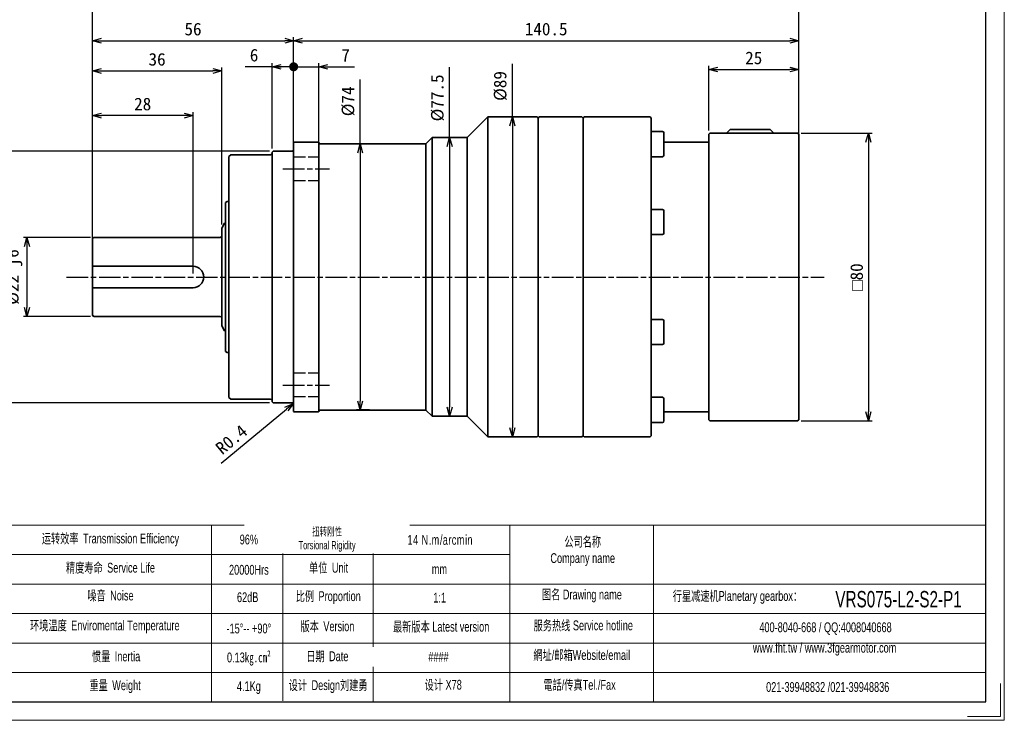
# Model space of a CAD drawing. Header units: millimetres. Extents: x 107 to 537, y 73 to 378.
# Tile 2 of 3: x 263 to 537, y 73 to 268. Entities that reach past the tile are written whole.
import ezdxf

# ---------------------------------------------------------------- set-up
doc = ezdxf.new("R2010")
doc.units = ezdxf.units.MM
doc.linetypes.add('AM_ISO02W050x2', pattern=[3.75, 3, -0.75])
doc.linetypes.add('AM_ISO08W050x2', pattern=[9, 6, -0.75, 1.5, -0.75])
for name, color, linetype, lineweight in [('AM_1', 131, 'Continuous', 35), ('AM_3', 6, 'AM_ISO02W050x2', 25), ('AM_5', 3, 'Continuous', 25), ('AM_7', 4, 'AM_ISO08W050x2', 25), ('SLD-0', 7, 'Continuous', 18), ('图框_外框线', 7, 'Continuous', 18)]:
    doc.layers.add(name, color=color, linetype=linetype, lineweight=lineweight)
doc.styles.add('标准', font='arial.ttf', dxfattribs={"width": 0.667})
doc.dimstyles.new('AM_JIS$0', dxfattribs={"dimtxt": 3.5, "dimasz": 2.5, "dimexe": 1, "dimexo": 1, "dimgap": 1.5, "dimtad": 3, "dimdec": 3, "dimdsep": 46, "dimtxsty": 'Standard', "dimblk": 'OPEN30', "dimcen": 0, "dimclrd": 256, "dimclre": 256, "dimclrt": 2, "dimadec": 3, "dimazin": 2, "dimtp": 0.1, "dimtm": 0.1, "dimtfac": 0.71, "dimtdec": 3, "dimtmove": 0, "dimatfit": 3, "dimldrblk": 'OPEN30', "dimfxl": 1, "dimlwd": -1, "dimlwe": -1, "dimarcsym": 1})
doc.dimstyles.new('AM_JIS$4', dxfattribs={"dimtxt": 3.5, "dimasz": 2.5, "dimexe": 1, "dimexo": 1, "dimgap": 1.5, "dimtad": 3, "dimdec": 3, "dimdsep": 46, "dimtxsty": 'Standard', "dimblk": 'OPEN30', "dimcen": 0, "dimclrd": 256, "dimclre": 256, "dimclrt": 2, "dimadec": 3, "dimazin": 2, "dimtp": 0.1, "dimtm": 0.1, "dimtfac": 0.71, "dimtdec": 3, "dimtmove": 0, "dimatfit": 3, "dimldrblk": 'OPEN30', "dimfxl": 1, "dimlwd": -1, "dimlwe": -1, "dimarcsym": 1})

# ---------------------------------------------------------------- blocks, each defined once
blk = doc.blocks.new('_Open30')
at = {"color": 0, "linetype": 'ByBlock', "lineweight": -2}
for p, q in [((-1, 0.27), (0, 0)), ((0, 0), (-1, -0.27)), ((0, 0), (-1, 0))]:
    blk.add_line(p, q, dxfattribs=at)
blk = doc.blocks.new('*D66')
at = {"layer": 'AM_5', "linetype": 'ByBlock'}
for p, q in [((283.64, 207.74), (283.64, 242.62)), ((309.14, 241.62), (286.14, 241.62)), ((311.64, 197.74), (311.64, 242.62))]:
    blk.add_line(p, q, dxfattribs=at)
at = {"layer": 'Defpoints', "color": 0}
for p in [(283.64, 241.62), (283.64, 206.74), (311.64, 196.74)]:
    blk.add_point(p, dxfattribs=at)
at = {"layer": 'AM_5', "xscale": 2.5, "yscale": 2.5, "zscale": 2.5, "rotation": 180}
blk.add_blockref('_Open30', (283.64, 241.62), dxfattribs=at)
at = {"layer": 'AM_5', "xscale": 2.5, "yscale": 2.5, "zscale": 2.5}
blk.add_blockref('_Open30', (311.64, 241.62), dxfattribs=at)
at = {"layer": 'AM_5', "color": 2, "insert": (297.64, 244.83), "char_height": 3.5, "attachment_point": 5}
blk.add_mtext('28', dxfattribs=at)
blk = doc.blocks.new('*D67')
at = {"layer": 'AM_5', "linetype": 'ByBlock'}
for p, q in [((283.64, 208.23), (283.64, 273.86)), ((286.14, 272.86), (477.64, 272.86)), ((480.14, 234.54), (480.14, 273.86))]:
    blk.add_line(p, q, dxfattribs=at)
at = {"layer": 'Defpoints', "color": 0}
for p in [(480.14, 272.86), (480.14, 233.54), (283.64, 207.23)]:
    blk.add_point(p, dxfattribs=at)
at = {"layer": 'AM_5', "xscale": 2.5, "yscale": 2.5, "zscale": 2.5, "rotation": 180}
blk.add_blockref('_Open30', (283.64, 272.86), dxfattribs=at)
at = {"layer": 'AM_5', "xscale": 2.5, "yscale": 2.5, "zscale": 2.5}
blk.add_blockref('_Open30', (480.14, 272.86), dxfattribs=at)
at = {"layer": 'AM_5', "color": 2, "insert": (381.89, 276.07), "char_height": 3.5, "attachment_point": 5}
blk.add_mtext('196.5', dxfattribs=at)
blk = doc.blocks.new('*D68')
at = {"layer": 'AM_5', "linetype": 'ByBlock'}
for p, q in [((283.64, 206.44), (283.64, 263.46)), ((339.64, 234.22), (339.64, 263.46)), ((286.14, 262.46), (337.14, 262.46))]:
    blk.add_line(p, q, dxfattribs=at)
at = {"layer": 'Defpoints', "color": 0}
for p in [(339.64, 262.46), (339.64, 233.22), (283.64, 205.44)]:
    blk.add_point(p, dxfattribs=at)
at = {"layer": 'AM_5', "xscale": 2.5, "yscale": 2.5, "zscale": 2.5, "rotation": 180}
blk.add_blockref('_Open30', (283.64, 262.46), dxfattribs=at)
at = {"layer": 'AM_5', "xscale": 2.5, "yscale": 2.5, "zscale": 2.5}
blk.add_blockref('_Open30', (339.64, 262.46), dxfattribs=at)
at = {"layer": 'AM_5', "color": 2, "insert": (311.64, 265.67), "char_height": 3.5, "attachment_point": 5}
blk.add_mtext('56', dxfattribs=at)
blk = doc.blocks.new('*D69')
at = {"layer": 'AM_5', "linetype": 'ByBlock'}
for p, q in [((339.64, 234.39), (339.64, 263.46)), ((480.14, 234.54), (480.14, 263.46)), ((342.14, 262.46), (477.64, 262.46))]:
    blk.add_line(p, q, dxfattribs=at)
at = {"layer": 'Defpoints', "color": 0}
for p in [(480.14, 262.46), (339.64, 233.39), (480.14, 233.54)]:
    blk.add_point(p, dxfattribs=at)
at = {"layer": 'AM_5', "xscale": 2.5, "yscale": 2.5, "zscale": 2.5, "rotation": 180}
blk.add_blockref('_Open30', (339.64, 262.46), dxfattribs=at)
at = {"layer": 'AM_5', "xscale": 2.5, "yscale": 2.5, "zscale": 2.5}
blk.add_blockref('_Open30', (480.14, 262.46), dxfattribs=at)
at = {"layer": 'AM_5', "color": 2, "insert": (409.89, 265.67), "char_height": 3.5, "attachment_point": 5}
blk.add_mtext('140.5', dxfattribs=at)
blk = doc.blocks.new('_Dot')
at = {"color": 0, "linetype": 'ByBlock', "lineweight": -2}
blk.add_line((-0.5, 0), (-1, 0), dxfattribs=at)
at = {"color": 0, "linetype": 'ByBlock', "const_width": 0.5}
blk.add_lwpolyline([(-0.25, 0, 1), (0.25, 0, 1)], format="xyb", close=True, dxfattribs=at)
blk = doc.blocks.new('*D70')
at = {"layer": 'AM_5', "linetype": 'ByBlock'}
for p, q in [((337.14, 255.21), (334.64, 255.21)), ((339.64, 234.45), (339.64, 256.21)), ((339.64, 255.21), (346.64, 255.21)), ((346.64, 233.88), (346.64, 256.21)), ((349.14, 255.21), (356.54, 255.21))]:
    blk.add_line(p, q, dxfattribs=at)
at = {"layer": 'Defpoints', "color": 0}
for p in [(346.64, 255.21), (339.64, 233.45), (346.64, 232.88)]:
    blk.add_point(p, dxfattribs=at)
at = {"layer": 'AM_5', "xscale": 2.5, "yscale": 2.5, "zscale": 2.5}
blk.add_blockref('_Dot', (339.64, 255.21), dxfattribs=at)
at = {"layer": 'AM_5', "xscale": 2.5, "yscale": 2.5, "zscale": 2.5, "rotation": 180}
blk.add_blockref('_Open30', (346.64, 255.21), dxfattribs=at)
at = {"layer": 'AM_5', "color": 2, "insert": (354.09, 258.4), "char_height": 3.5, "attachment_point": 5}
blk.add_mtext('7', dxfattribs=at)
blk = doc.blocks.new('_DotSmall')
at = {"color": 0, "lineweight": -2, "const_width": 0.5}
blk.add_lwpolyline([(-0.0625, 0, 1), (0.0625, 0, 1)], format="xyb", close=True, dxfattribs=at)
blk = doc.blocks.new('*D71')
at = {"layer": 'AM_5', "linetype": 'ByBlock'}
for p, q in [((333.64, 255.21), (326.13, 255.21)), ((333.64, 232.45), (333.64, 256.21)), ((339.64, 255.21), (336.14, 255.21)), ((339.64, 234.42), (339.64, 256.21))]:
    blk.add_line(p, q, dxfattribs=at)
at = {"layer": 'Defpoints', "color": 0}
for p in [(333.64, 255.21), (339.64, 233.42), (333.64, 231.45)]:
    blk.add_point(p, dxfattribs=at)
at = {"layer": 'AM_5', "xscale": 2.5, "yscale": 2.5, "zscale": 2.5, "rotation": 180}
blk.add_blockref('_Open30', (333.64, 255.21), dxfattribs=at)
at = {"layer": 'AM_5', "xscale": 2.5, "yscale": 2.5, "zscale": 2.5}
blk.add_blockref('_DotSmall', (339.64, 255.21), dxfattribs=at)
at = {"layer": 'AM_5', "color": 2, "insert": (328.63, 258.42), "char_height": 3.5, "attachment_point": 5}
blk.add_mtext('6', dxfattribs=at)
blk = doc.blocks.new('*D72')
at = {"layer": 'AM_5', "linetype": 'ByBlock'}
for p, q in [((455.14, 237.45), (455.14, 255.46)), ((480.14, 237.45), (480.14, 255.46)), ((457.64, 254.46), (477.64, 254.46))]:
    blk.add_line(p, q, dxfattribs=at)
at = {"layer": 'Defpoints', "color": 0}
for p in [(480.14, 254.46), (455.14, 236.45), (480.14, 236.45)]:
    blk.add_point(p, dxfattribs=at)
at = {"layer": 'AM_5', "xscale": 2.5, "yscale": 2.5, "zscale": 2.5, "rotation": 180}
blk.add_blockref('_Open30', (455.14, 254.46), dxfattribs=at)
at = {"layer": 'AM_5', "xscale": 2.5, "yscale": 2.5, "zscale": 2.5}
blk.add_blockref('_Open30', (480.14, 254.46), dxfattribs=at)
at = {"layer": 'AM_5', "color": 2, "insert": (467.64, 257.65), "char_height": 3.5, "attachment_point": 5}
blk.add_mtext('25', dxfattribs=at)
blk = doc.blocks.new('*D73')
at = {"layer": 'AM_5', "linetype": 'ByBlock'}
for p, q in [((283.14, 207.75), (264.45, 207.75)), ((265.45, 205.25), (265.45, 188.25)), ((283.14, 185.75), (264.45, 185.75))]:
    blk.add_line(p, q, dxfattribs=at)
at = {"layer": 'Defpoints', "color": 0}
for p in [(284.14, 207.75), (265.45, 185.75), (284.14, 185.75)]:
    blk.add_point(p, dxfattribs=at)
at = {"layer": 'AM_5', "xscale": 2.5, "yscale": 2.5, "zscale": 2.5}
for p, rotation in [((265.45, 207.75), 90), ((265.45, 185.75), 270)]:
    blk.add_blockref('_Open30', p, dxfattribs=dict(at, rotation=rotation))
at = {"layer": 'AM_5', "color": 2, "insert": (261.89, 196.75), "char_height": 3.5, "attachment_point": 5, "rotation": 90}
blk.add_mtext('%%C22{}{\\C2; j6}', dxfattribs=at)
blk = doc.blocks.new('*D74')
at = {"layer": 'AM_5', "linetype": 'ByBlock'}
for p, q in [((332.94, 231.75), (251.75, 231.75)), ((252.75, 229.25), (252.75, 164.25)), ((332.94, 161.75), (251.75, 161.75))]:
    blk.add_line(p, q, dxfattribs=at)
at = {"layer": 'Defpoints', "color": 0}
for p in [(333.94, 231.75), (252.75, 161.75), (333.94, 161.75)]:
    blk.add_point(p, dxfattribs=at)
at = {"layer": 'AM_5', "xscale": 2.5, "yscale": 2.5, "zscale": 2.5}
for p, rotation in [((252.75, 231.75), 90), ((252.75, 161.75), 270)]:
    blk.add_blockref('_Open30', p, dxfattribs=dict(at, rotation=rotation))
at = {"layer": 'AM_5', "color": 2, "insert": (249.2, 196.75), "char_height": 3.5, "attachment_point": 5, "rotation": 90}
blk.add_mtext('%%C70{}{\\C2; g6}', dxfattribs=at)
blk = doc.blocks.new('*D75')
at = {"layer": 'AM_5', "linetype": 'ByBlock'}
for p, q in [((358.16, 233.75), (358.16, 251.71)), ((360.72, 233.75), (357.16, 233.75)), ((358.16, 231.25), (358.16, 162.25)), ((360.72, 159.75), (357.16, 159.75))]:
    blk.add_line(p, q, dxfattribs=at)
at = {"layer": 'Defpoints', "color": 0}
for p in [(361.72, 233.75), (358.16, 159.75), (361.72, 159.75)]:
    blk.add_point(p, dxfattribs=at)
at = {"layer": 'AM_5', "xscale": 2.5, "yscale": 2.5, "zscale": 2.5}
for p, rotation in [((358.16, 233.75), 90), ((358.16, 159.75), 270)]:
    blk.add_blockref('_Open30', p, dxfattribs=dict(at, rotation=rotation))
at = {"layer": 'AM_5', "color": 2, "insert": (354.82, 245.59), "char_height": 3.5, "attachment_point": 5, "rotation": 90}
blk.add_mtext('%%C74', dxfattribs=at)
blk = doc.blocks.new('*D76')
at = {"layer": 'AM_5', "linetype": 'ByBlock'}
for p, q in [((383.02, 235.5), (383.02, 255.11)), ((382.02, 235.5), (382.02, 235.5)), ((383.02, 233), (383.02, 160.5)), ((382.02, 158), (382.02, 158))]:
    blk.add_line(p, q, dxfattribs=at)
at = {"layer": 'Defpoints', "color": 0}
for p in [(383.02, 235.5), (383.02, 158), (383.02, 158)]:
    blk.add_point(p, dxfattribs=at)
at = {"layer": 'AM_5', "xscale": 2.5, "yscale": 2.5, "zscale": 2.5}
for p, rotation in [((383.02, 235.5), 90), ((383.02, 158), 270)]:
    blk.add_blockref('_Open30', p, dxfattribs=dict(at, rotation=rotation))
at = {"layer": 'AM_5', "color": 2, "insert": (379.68, 246.55), "char_height": 3.5, "attachment_point": 5, "rotation": 90}
blk.add_mtext('%%C77.5', dxfattribs=at)
blk = doc.blocks.new('*D77')
at = {"layer": 'AM_5', "linetype": 'ByBlock'}
for p, q in [((400.49, 241.25), (400.49, 255.99)), ((399.49, 241.25), (399.49, 241.25)), ((400.49, 238.75), (400.49, 154.75)), ((399.49, 152.25), (399.49, 152.25))]:
    blk.add_line(p, q, dxfattribs=at)
at = {"layer": 'Defpoints', "color": 0}
for p in [(400.49, 241.25), (400.49, 152.25), (400.49, 152.25)]:
    blk.add_point(p, dxfattribs=at)
at = {"layer": 'AM_5', "xscale": 2.5, "yscale": 2.5, "zscale": 2.5}
for p, rotation in [((400.49, 241.25), 90), ((400.49, 152.25), 270)]:
    blk.add_blockref('_Open30', p, dxfattribs=dict(at, rotation=rotation))
at = {"layer": 'AM_5', "color": 2, "insert": (397.15, 249.87), "char_height": 3.5, "attachment_point": 5, "rotation": 90}
blk.add_mtext('%%C89', dxfattribs=at)
blk = doc.blocks.new('*D78')
at = {"layer": 'AM_5', "linetype": 'ByBlock'}
blk.add_line((319.5, 144.99), (337.62, 160.01), dxfattribs=at)
at = {"layer": 'Defpoints', "color": 0}
for p in [(339.24, 161.35), (339.55, 161.6)]:
    blk.add_point(p, dxfattribs=at)
at = {"layer": 'AM_5', "xscale": 2.5, "yscale": 2.5, "zscale": 2.5, "rotation": 39.64586143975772}
blk.add_blockref('_Open30', (339.55, 161.6), dxfattribs=at)
at = {"layer": 'AM_5', "color": 2, "insert": (322.33, 151.51), "char_height": 3.5, "attachment_point": 5, "rotation": 39.6459}
blk.add_mtext('R0.4', dxfattribs=at)
blk = doc.blocks.new('*D79')
at = {"layer": 'AM_5', "linetype": 'ByBlock'}
for p, q in [((480.84, 236.75), (500.54, 236.75)), ((499.54, 234.25), (499.54, 159.25)), ((480.84, 156.75), (500.54, 156.75))]:
    blk.add_line(p, q, dxfattribs=at)
at = {"layer": 'Defpoints', "color": 0}
for p in [(479.84, 236.75), (479.84, 156.75), (499.54, 156.75)]:
    blk.add_point(p, dxfattribs=at)
at = {"layer": 'AM_5', "xscale": 2.5, "yscale": 2.5, "zscale": 2.5}
for p, rotation in [((499.54, 236.75), 90), ((499.54, 156.75), 270)]:
    blk.add_blockref('_Open30', p, dxfattribs=dict(at, rotation=rotation))
at = {"layer": 'AM_5', "color": 2, "insert": (496.29, 196.75), "char_height": 3.5, "attachment_point": 5, "rotation": 90}
blk.add_mtext('{\\Famgdt|c134;o}80', dxfattribs=at)
blk = doc.blocks.new('*D80')
at = {"layer": 'AM_5', "linetype": 'ByBlock'}
for p, q in [((283.64, 208.23), (283.64, 255.05)), ((319.64, 211.36), (319.64, 255.05)), ((286.14, 254.05), (317.14, 254.05))]:
    blk.add_line(p, q, dxfattribs=at)
at = {"layer": 'Defpoints', "color": 0}
for p in [(319.64, 254.05), (319.64, 210.36), (283.64, 207.23)]:
    blk.add_point(p, dxfattribs=at)
at = {"layer": 'AM_5', "xscale": 2.5, "yscale": 2.5, "zscale": 2.5, "rotation": 180}
blk.add_blockref('_Open30', (283.64, 254.05), dxfattribs=at)
at = {"layer": 'AM_5', "xscale": 2.5, "yscale": 2.5, "zscale": 2.5}
blk.add_blockref('_Open30', (319.64, 254.05), dxfattribs=at)
at = {"layer": 'AM_5', "color": 2, "insert": (301.64, 257.26), "char_height": 3.5, "attachment_point": 5}
blk.add_mtext('36', dxfattribs=at)

msp = doc.modelspace()

# ---------------------------------------------------------------- linework, layer by layer
at = {"layer": 'AM_1'}
for p, q in [((387.8903, 235.4973), (393.6403, 241.2473)), ((393.6403, 241.2473), (393.6403, 152.2473)), ((407.3403, 241.2473), (393.6403, 241.2473)), ((407.6403, 240.9473), (407.3403, 241.2473)), ((407.6403, 240.9473), (407.9403, 241.2473)), ((419.8403, 241.2473), (407.9403, 241.2473)), ((420.1403, 240.9473), (419.8403, 241.2473)), ((420.1403, 240.9473), (420.4403, 241.2473)), ((438.8403, 241.2473), (420.4403, 241.2473)), ((439.1403, 240.9473), (438.8403, 241.2473)), ((407.6403, 152.5473), (407.6403, 240.9473)), ((420.1403, 240.9473), (420.1403, 152.5473)), ((439.1403, 240.9473), (439.1403, 152.5473)), ((442.2403, 237.2025), (439.1403, 237.2025)), ((442.6403, 236.8025), (442.6403, 230.6025)), ((455.1403, 236.4473), (455.4403, 236.7473)), ((455.1403, 230.6406), (455.1403, 236.4473)), ((479.8403, 236.7473), (455.4403, 236.7473)), ((461.0618, 237.7473), (460.0925, 236.7473)), ((461.0618, 237.7473), (472.2188, 237.7473)), ((472.2188, 237.7473), (473.188, 236.7473)), ((480.1403, 236.4473), (479.8403, 236.7473)), ((480.1403, 236.4473), (480.1403, 230.6406)), ((339.6403, 234.1473), (339.7403, 234.2473)), ((339.6403, 228.2505), (339.6403, 234.1473)), ((346.5403, 234.2473), (339.7403, 234.2473)), ((346.6403, 234.1473), (346.5403, 234.2473)), ((346.6403, 234.1473), (346.6403, 228.2505)), ((376.3903, 233.7473), (347.0403, 233.7473)), ((376.3903, 233.7473), (378.1403, 235.4973)), ((376.3903, 159.7473), (376.3903, 233.7473)), ((378.1403, 235.4973), (378.1403, 157.9973)), ((387.8903, 235.4973), (378.1403, 235.4973)), ((387.8903, 157.9973), (387.8903, 235.4973)), ((454.8403, 234.2473), (442.6403, 234.2473)), ((455.1403, 233.9473), (454.8403, 234.2473)), ((321.6403, 230.2473), (322.1403, 230.7473)), ((321.6403, 163.2473), (321.6403, 230.2473)), ((333.2403, 230.7473), (322.1403, 230.7473)), ((333.6403, 231.4473), (333.9403, 231.7473)), ((333.6403, 162.0473), (333.6403, 231.4473)), ((339.2403, 231.7473), (333.9403, 231.7473)), ((442.2403, 230.2025), (439.1403, 230.2025)), ((455.1403, 230.6406), (455.1403, 162.8541)), ((480.1403, 162.8541), (480.1403, 230.6406)), ((339.6403, 228.2505), (339.6403, 165.2442)), ((346.6403, 196.7473), (346.6403, 228.2505)), ((320.6403, 217.4587), (321.1403, 217.7473)), ((320.6403, 176.036), (320.6403, 217.4587)), ((321.6403, 217.7473), (321.1403, 217.7473)), ((442.2403, 215.5547), (439.1403, 215.5547)), ((442.6403, 215.1547), (442.6403, 208.9547)), ((319.6403, 210.3617), (320.4403, 211.7473)), ((320.6403, 211.7473), (320.4403, 211.7473)), ((319.6403, 183.133), (319.6403, 210.3617)), ((442.2403, 208.5547), (439.1403, 208.5547)), ((283.6403, 186.2473), (283.6403, 207.2266)), ((319.2403, 207.7473), (284.1403, 207.7473)), ((311.6403, 199.737), (283.6403, 199.737)), ((346.6403, 165.2442), (346.6403, 196.7473)), ((311.6403, 193.737), (283.6403, 193.737)), ((319.2403, 185.7473), (284.1403, 185.7473)), ((442.2403, 184.94), (439.1403, 184.94)), ((442.6403, 184.54), (442.6403, 178.34)), ((319.6403, 183.133), (320.4403, 181.7473)), ((320.6403, 181.7473), (320.4403, 181.7473)), ((320.6403, 176.036), (321.1403, 175.7473)), ((321.6403, 175.7473), (321.1403, 175.7473)), ((442.2403, 177.94), (439.1403, 177.94)), ((339.6403, 159.3473), (339.6403, 165.2442)), ((346.6403, 165.2442), (346.6403, 159.3473)), ((321.6403, 163.2473), (322.1403, 162.7473)), ((333.2403, 162.7473), (322.1403, 162.7473)), ((333.6403, 162.0473), (333.9403, 161.7473)), ((339.2403, 161.7473), (333.9403, 161.7473)), ((442.2403, 163.2922), (439.1403, 163.2922)), ((442.6403, 162.8922), (442.6403, 156.6922)), ((455.1403, 157.0473), (455.1403, 162.8541)), ((480.1403, 162.8541), (480.1403, 157.0473)), ((339.6403, 159.3473), (339.7403, 159.2473)), ((346.5403, 159.2473), (339.7403, 159.2473)), ((346.6403, 159.3473), (346.5403, 159.2473)), ((376.3903, 159.7473), (347.0403, 159.7473)), ((376.3903, 159.7473), (378.1403, 157.9973)), ((454.8403, 159.2473), (442.6403, 159.2473)), ((455.1403, 159.5473), (454.8403, 159.2473)), ((387.8903, 157.9973), (378.1403, 157.9973)), ((387.8903, 157.9973), (393.6403, 152.2473)), ((442.2403, 156.2922), (439.1403, 156.2922)), ((455.1403, 157.0473), (455.4403, 156.7473)), ((479.8403, 156.7473), (455.4403, 156.7473)), ((480.1403, 157.0473), (479.8403, 156.7473)), ((407.3403, 152.2473), (393.6403, 152.2473)), ((407.6403, 152.5473), (407.3403, 152.2473)), ((407.6403, 152.5473), (407.9403, 152.2473)), ((419.8403, 152.2473), (407.9403, 152.2473)), ((420.1403, 152.5473), (419.8403, 152.2473)), ((420.1403, 152.5473), (420.4403, 152.2473)), ((438.8403, 152.2473), (420.4403, 152.2473)), ((439.1403, 152.5473), (438.8403, 152.2473))]:
    msp.add_line(p, q, dxfattribs=at)
for centre, radius, start, end in [((442.2403, 236.8025), 0.4, 0, 90), ((347.0403, 234.1473), 0.4, 180, 270), ((333.2403, 231.1473), 0.4, 270, 0), ((339.2403, 232.1473), 0.4, 270, 0), ((442.2403, 230.6025), 0.4, 270, 0), ((442.2403, 215.1547), 0.4, 0, 90), ((442.2403, 208.9547), 0.4, 270, 0), ((319.2403, 208.1473), 0.4, 270, 0), ((311.6403, 196.737), 3, 270, 90), ((284.1403, 186.2473), 0.5, 180, 270), ((319.2403, 185.3473), 0.4, 0, 90), ((442.2403, 184.54), 0.4, 0, 90), ((442.2403, 178.34), 0.4, 270, 0), ((333.2403, 162.3473), 0.4, 0, 90), ((339.2403, 161.3473), 0.4, 0, 90), ((442.2403, 162.8922), 0.4, 0, 90), ((347.0403, 159.3473), 0.4, 90, 180), ((442.2403, 156.6922), 0.4, 270, 0)]:
    msp.add_arc(centre, radius, start, end, dxfattribs=at)
for centre, major_axis, ratio, start_param, end_param in [((284.1433, 207.2241), (-0.0323, 0.5225), 0.9608384, 0.46287724, 1.50658048), ((284.1404, 207.2286), (-0.0019, 0.5187), 0.96300148, 6.27971476, 6.80386988)]:
    msp.add_ellipse(centre, major_axis=major_axis, ratio=ratio, start_param=start_param, end_param=end_param, dxfattribs=at)
at = {"layer": 'AM_3'}
for p, q in [((346.6403, 230.089), (339.6403, 230.089)), ((346.6403, 223.489), (339.6403, 223.489)), ((346.6403, 169.985), (339.6403, 169.985)), ((346.6403, 163.385), (339.6403, 163.385))]:
    msp.add_line(p, q, dxfattribs=at)
at = {"layer": 'AM_7', "linetype": 'AM_ISO08W050x2'}
for p, q in [((336.6403, 226.789), (349.6403, 226.789)), ((336.6403, 166.685), (349.6403, 166.685))]:
    msp.add_line(p, q, dxfattribs=at)
at = {"layer": 'AM_7'}
msp.add_line((276.4872, 196.737), (487.2495, 196.737), dxfattribs=at)
at = {"layer": 'SLD-0'}
msp.add_line((316.7724, 127.7173), (316.7724, 78.5639), dxfattribs=at)
at = {"layer": '图框_外框线'}
for p, q in [((145.251, 127.7173), (532.2289, 127.7173)), ((336.6615, 127.7173), (336.6615, 78.8366)), ((361.7714, 127.7173), (361.7714, 78.5639)), ((399.8254, 127.7173), (399.8254, 78.5639)), ((439.7818, 127.7173), (439.7818, 78.5639)), ((182.3358, 119.516), (399.8254, 119.516)), ((145.251, 111.3148), (532.2289, 111.3148)), ((182.3358, 103.1135), (532.2289, 103.1135)), ((182.3358, 94.9123), (532.2289, 94.9123)), ((182.3358, 86.711), (532.2289, 86.711))]:
    msp.add_line(p, q, dxfattribs=at)
at = {"layer": '图框_外框线', "color": 3}
msp.add_lwpolyline([(107.2591, 73.4438), (537.349, 73.4438), (537.349, 377.5788), (107.2591, 377.5788)], close=True, dxfattribs=at)
at = {"layer": '图框_外框线', "color": 3, "lineweight": 25}
msp.add_lwpolyline([(132.8597, 78.5639), (532.2289, 78.5639), (532.2289, 372.4587), (132.8597, 372.4587)], close=True, dxfattribs=at)
at = {"layer": '图框_外框线', "color": 3}
msp.add_lwpolyline([(536.325, 83.6841), (536.325, 74.4678), (527.1088, 74.4678)], dxfattribs=at)

# ---------------------------------------------------------------- texts
at = {"layer": 'SLD-0', "color": 1, "attachment_point": 2, "style": '标准'}
for s, insert, char_height, width in [('{\\fSimSun|b0|i0|c134|p2;运转效率 }Transmission Efficiency', (288.6752, 125.3781), 2.73375, 46.456126), ('96%', (327.1802, 125.099), 2.73375, 34.961066), ('{\\fSimSun|b0|i0|c134|p2;公司名称}\\PCompany name', (420.057, 124.4796), 2.73375, 34.961066), ('{\\fSimSun|b0|i0|c134|p2;精度寿命 }Service Life', (288.6752, 117.2535), 2.73375, 46.456126), ('20000Hrs', (327.1802, 116.6732), 2.73375, 34.961066), ('{\\fSimSun|b0|i0|c134|p2;单位 }Unit', (349.365, 117.2428), 2.73375, 34.961066), ('mm', (380.1872, 116.8557), 2.73375, 34.961066), ('{\\fSimSun|b0|i0|c134|p2;噪音 }Noise', (288.6752, 109.5205), 2.73375, 46.456126), ('{\\fSimSun|b0|i0|c134|p2;比例 }Proportion', (349.2648, 109.3333), 2.73375, 34.961066), ('{\\fSimSun|b0|i0|c134|p2;图名} Drawing name', (419.8328, 109.803), 2.73375, 34.961066), ('  {\\fSimSun|b0|i0|c134|p2;行星减速机}Planetary gearbox{\\fSimSun|b0|i0|c134|p2;：}', (462.3961, 109.387), 2.73375, 50.476344), ('62dB', (326.8435, 109.0424), 2.73375, 34.961066), ('1:1', (380.2545, 108.927), 2.73375, 34.961066), ('\\pxt3;{\\C256;VRS075-L2-S2-P1}', (507.9239, 109.413), 4.55625, 34.961066), ('{\\fSimSun|b0|i0|c134|p2;环境温度 }Enviromental Temperature', (287.1079, 101.2001), 2.73375, 46.456126), ('{\\fSimSun|b0|i0|c134|p2;版本 }Version', (349.0397, 100.9612), 2.73375, 34.961066), ('{\\fSimSun|b0|i0|c134|p2;服务热线} Service hotline', (420.2204, 101.2068), 2.73375, 34.961066), ('-15%%D-- +90%%D', (327.1802, 100.3487), 2.73375, 34.961066), ('{\\fSimSun|b0|i0|c134|p2;最新版本} Latest version', (380.6806, 100.8419), 2.73375, 34.961066), ('400-8040-668 / QQ:4008040668', (487.6084, 100.6844), 2.73375, 61.015061), ('{\\fSimSun|b0|i0|c134|p2;網址}/{\\fSimSun|b0|i0|c134|p2;邮箱}Website/email', (419.7947, 92.9704), 2.73375, 34.961066), ('www.fht.tw / www.3fgearmotor.com ', (487.3563, 94.9904), 2.73375, 46.085223), ('{\\fSimSun|b0|i0|c134|p2;惯量 }Inertia', (290.2425, 92.5861), 2.73375, 46.456126), ('0.13{\\f宋体|b0|i0|c134|p2;kg.cm²}', (327.1802, 92.2887), 2.73375, 34.961066), ('{\\fSimSun|b0|i0|c134|p2;日期 }Date', (349.0125, 92.6193), 2.73375, 34.961066), ('{\\fSimSun|b0|i0|c134|p2;重量 }Weight', (289.9486, 84.5594), 2.73375, 46.456126), ('{\\fSimSun|b0|i0|c134|p2;设计 }Design{\\fSimSun|b0|i0|c134|p2;刘建勇}', (349.2372, 84.5889), 2.73375, 34.961066), ('{\\fSimSun|b0|i0|c134|p2;设计} X78', (381.2537, 84.697), 2.73375, 34.961066), ('{\\fSimSun|b0|i0|c134|p2;電話}/{\\fSimSun|b0|i0|c134|p2;传真}Tel./Fax', (419.1823, 84.6698), 2.73375, 34.961066), ('4.1Kg', (327.1802, 84.2945), 2.73375, 34.961066), ('021-39948832 /021-39948836 ', (488.218, 84.0721), 2.73375, 34.961066)]:
    msp.add_mtext(s, dxfattribs=dict(at, insert=insert, char_height=char_height, width=width))

# ---------------------------------------------------------------- dimensions: what is measured, and where the dimension line sits
at = {"layer": 'AM_5'}
for base, p1, p2, picture, middle in [((480.1403, 272.8626), (283.6403, 207.2266), (480.1403, 233.5439), '*D67', (381.8903, 276.0735)), ((319.6403, 254.0541), (283.6403, 207.2266), (319.6403, 210.3617), '*D80', (301.6403, 257.265)), ((480.1403, 254.4633), (455.1403, 236.4473), (480.1403, 236.4473), '*D72', (467.6403, 257.6546))]:
    dim = msp.add_linear_dim(base=base, p1=p1, p2=p2, dimstyle='AM_JIS$0', override={"dimpost": ''}, dxfattribs=at)
    dim.commit()
    dim.dimension.update_dxf_attribs({"geometry": picture, "text_midpoint": middle})
for base, p1, p2, picture, middle in [((339.6403, 262.4633), (283.6403, 205.4351), (339.6403, 233.2157), '*D68', (311.6403, 265.6742)), ((480.1403, 262.4633), (339.6403, 233.3931), (480.1403, 233.5439), '*D69', (409.8903, 265.6742)), ((283.6403, 241.6232), (311.6403, 196.737), (283.6403, 206.737), '*D66', (297.6403, 244.8341))]:
    dim = msp.add_linear_dim(base=base, p1=p1, p2=p2, dimstyle='AM_JIS$0', dxfattribs=at)
    dim.commit()
    dim.dimension.update_dxf_attribs({"geometry": picture, "text_midpoint": middle})
for base, p1, p2, override, picture, middle in [((333.6403, 255.2088), (339.6403, 233.422), (333.6403, 231.4473), {"dimblk1": 'DotSmall', "dimblk2": 'Open30', "dimsah": 1}, '*D71', (328.6333, 255.2088)), ((346.6403, 255.2088), (339.6403, 233.4526), (346.6403, 232.8791), {"dimblk1": 'Dot', "dimblk2": 'Open30', "dimsah": 1}, '*D70', (354.0886, 255.2088))]:
    dim = msp.add_linear_dim(base=base, p1=p1, p2=p2, dimstyle='AM_JIS$0', override=override, dxfattribs=at)
    dim.commit()
    dim.dimension.update_dxf_attribs({"geometry": picture, "text_midpoint": middle, "dimtype": 160})
for base, p1, p2, picture, middle in [((383.0153, 157.9973), (383.0153, 235.4973), (383.0153, 157.9973), '*D76', (383.0153, 246.5538)), ((400.4903, 152.2473), (400.4903, 241.2473), (400.4903, 152.2473), '*D77', (400.4903, 249.8694)), ((358.1572, 159.7473), (361.7153, 233.7473), (361.7153, 159.7473), '*D75', (358.1572, 245.5866))]:
    dim = msp.add_linear_dim(base=base, p1=p1, p2=p2, angle=90, dimstyle='AM_JIS$0', override={"dimpost": '%%C<>'}, dxfattribs=at)
    dim.commit()
    dim.dimension.update_dxf_attribs({"geometry": picture, "text_midpoint": middle, "dimtype": 160})
dim = msp.add_linear_dim(base=(499.5364, 156.7473), p1=(479.8403, 236.7473), p2=(479.8403, 156.7473), angle=90, dimstyle='AM_JIS$0', override={"dimpost": '{\\Famgdt|c134;o}<>'}, dxfattribs=at)
dim.commit()
dim.dimension.update_dxf_attribs({"geometry": '*D79', "text_midpoint": (496.2864, 196.7473)})
for base, p1, p2, text, picture, middle in [((252.745, 161.7473), (333.9403, 231.7473), (333.9403, 161.7473), '%%C<>{}{\\C2; g6}', '*D74', (249.2017, 196.7473)), ((265.446, 185.7473), (284.1403, 207.7473), (284.1403, 185.7473), '%%C<>{}{\\C2; j6}', '*D73', (261.893, 196.7473))]:
    dim = msp.add_linear_dim(base=base, p1=p1, p2=p2, angle=90, text=text, dimstyle='AM_JIS$0', override={"dimpost": '', "dimtp": 0.1, "dimtm": 0.1, "dimtdec": 3, "dimtzin": 8}, dxfattribs=at)
    dim.commit()
    dim.dimension.update_dxf_attribs({"geometry": picture, "text_midpoint": middle})
dim = msp.add_radius_dim(center=(339.2403, 161.3473), mpoint=(339.5483, 161.6026), dimstyle='AM_JIS$4', override={"dimpost": ''}, dxfattribs=at)
dim.commit()
dim.dimension.update_dxf_attribs({"geometry": '*D78', "text_midpoint": (324.3811, 149.0347), "dimtype": 164})

# ---------------------------------------------------------------- next in the draw order: texts
at = {"layer": 'SLD-0', "color": 1, "char_height": 2.73375, "width": 34.961066, "attachment_point": 2, "style": '标准', "bg_fill": 2}
for s, insert in [('{\\T1.1;14 N.m/arcmin}', (380.4255, 125.0004)), ('####', (379.9251, 92.4968))]:
    msp.add_mtext(s, dxfattribs=dict(at, insert=insert))

# ---------------------------------------------------------------- next in the draw order: texts
at = {"layer": 'SLD-0', "color": 1, "insert": (348.9459, 127.0828), "char_height": 2.278125, "width": 43.736663, "attachment_point": 2, "style": '标准', "bg_fill": 2}
msp.add_mtext('{\\f宋体|b0|i0|c134|p2;\\W0.65;扭转刚性 \\P\\fArial|b0|i0|c0|p34;Torsional Rigidity}', dxfattribs=at)

doc.saveas('drawing.dxf')
